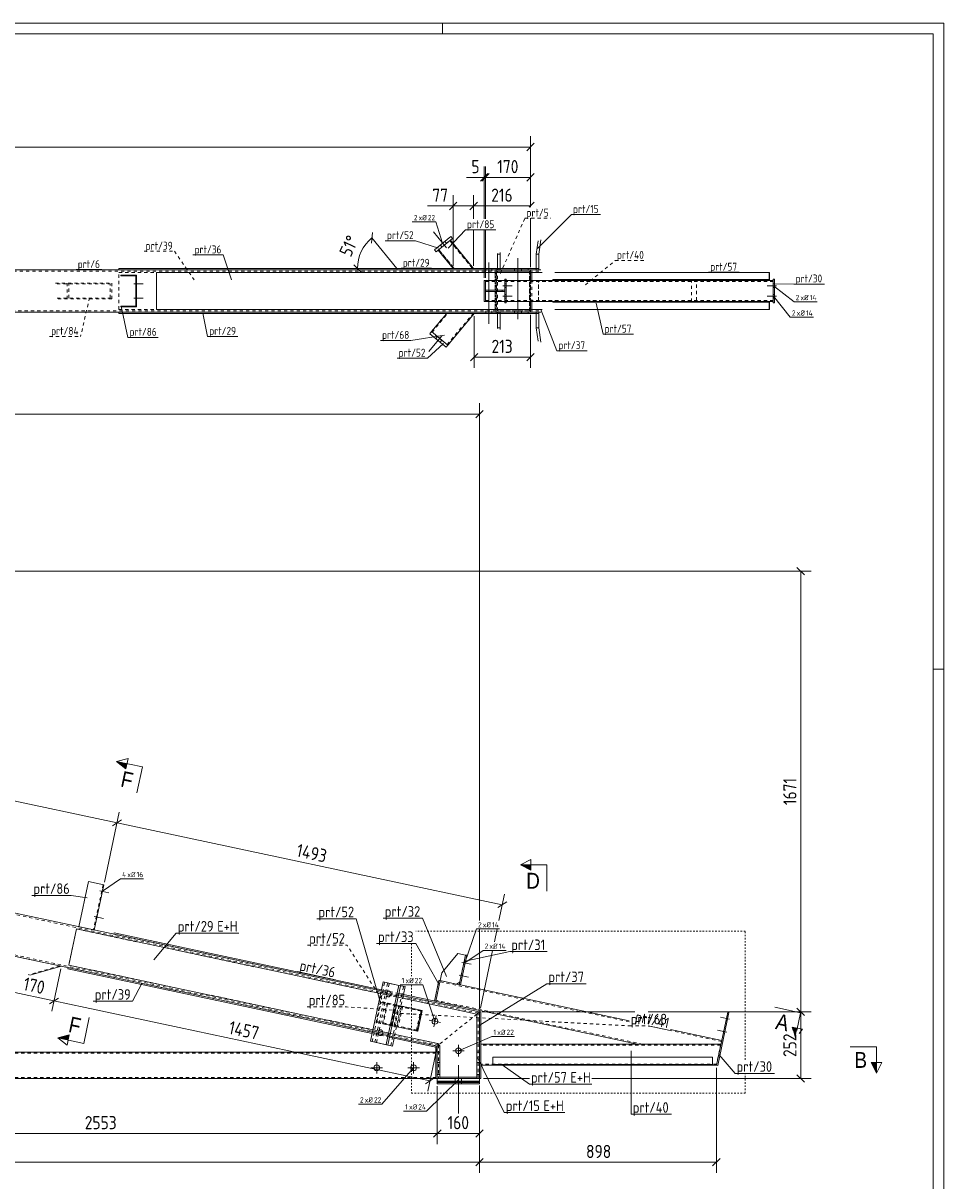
# Model space of a CAD drawing. Header units: millimetres. Extents: x 1 to 1188, y 1 to 840.
# Tile 7 of 7: x 839 to 1188, y 401 to 840. Entities that reach past the tile are written whole.
import ezdxf

# ---------------------------------------------------------------- set-up
doc = ezdxf.new("R2010")
doc.units = ezdxf.units.MM
doc.header["$LTSCALE"] = 0.6
for name, pattern in [('XKITLINE00', [0]), ('XKITLINE01', [4, 1, -1, 1, -1]), ('XKITLINE02', [4, 2, -2])]:
    doc.linetypes.add(name, pattern=pattern)
for name, color, linetype, lineweight in [('Bolt', 7, 'Continuous', 0), ('BoltMark', 3, 'Continuous', 0), ('DrawingSheet', 5, 'Continuous', 0), ('GraphicObject', 6, 'Continuous', 0), ('Part', 2, 'Continuous', 0), ('PartMark', 3, 'Continuous', 0), ('Section', 6, 'Continuous', 0), ('Z-DIMENSIONS', 1, 'Continuous', 0)]:
    doc.layers.add(name, color=color, linetype=linetype, lineweight=lineweight)
doc.styles.add('ARIAL', font='ARIAL.TTF')
doc.styles.add('ISOCPEUR', font='ISOCPEUR.TTF')

msp = doc.modelspace()

# ---------------------------------------------------------------- hatches: boundary and pattern name
at = {"layer": 'Section'}
for points in [[(877.92, 557.28), (874.42, 560.07), (878.33, 559.24)], [(1031.47, 518.83), (1027.47, 520.83), (1031.47, 520.83)], [(1132.46, 458.9), (1131.63, 454.99), (1130.51, 459.32)], [(856.05, 454.42), (852.14, 455.25), (856.47, 456.38)], [(1162.48, 445.87), (1162.48, 441.87), (1160.48, 445.87)]]:
    msp.add_hatch(color=6, dxfattribs=at).paths.add_polyline_path(points, flags=17)

# ---------------------------------------------------------------- linework, layer by layer
at = {"layer": 'Bolt', "color": 4, "linetype": 'XKITLINE00', "lineweight": 0}
for p, q in [((999.4, 754.85), (994.5, 760.85)), ((999.4, 754.85), (994.5, 760.85)), ((997.76, 755.12), (997.12, 755.9)), ((997.76, 755.12), (997.12, 755.9)), ((999.46, 756.51), (998.83, 757.29)), ((999.46, 756.51), (998.83, 757.29)), ((1026.55, 727.7), (1026.55, 750.95)), ((1014.41, 746.95), (1014.41, 746.45)), ((1014.41, 746.45), (1014.41, 745.95)), ((1015.51, 749.2), (1015.51, 725.95)), ((1016.61, 746.95), (1016.61, 746.45)), ((1016.61, 746.45), (1016.61, 745.95)), ((1025.25, 746.45), (1025.25, 746.95)), ((1025.25, 745.95), (1025.25, 746.45)), ((1027.86, 746.45), (1027.86, 746.95)), ((1027.86, 745.95), (1027.86, 746.45)), ((881.69, 742), (881.99, 742)), ((881.69, 742), (881.99, 742)), ((880.94, 741.2), (884.49, 741.2)), ((880.94, 741.2), (884.49, 741.2)), ((881.69, 740.4), (881.99, 740.4)), ((881.69, 740.4), (881.99, 740.4)), ((1020.86, 740.45), (1024.41, 740.45)), ((1020.86, 740.45), (1024.41, 740.45)), ((1021.61, 741.15), (1022.11, 741.15)), ((1021.61, 741.15), (1022.11, 741.15)), ((1021.61, 739.75), (1022.11, 739.75)), ((1021.61, 739.75), (1022.11, 739.75)), ((1124.58, 740.45), (1121.03, 740.45)), ((1124.58, 740.45), (1121.03, 740.45)), ((1123.83, 741.15), (1123.33, 741.15)), ((1123.83, 741.15), (1123.33, 741.15)), ((1123.83, 739.75), (1123.33, 739.75)), ((1123.83, 739.75), (1123.33, 739.75)), ((880.94, 735.7), (884.49, 735.7)), ((880.94, 735.7), (884.49, 735.7)), ((881.69, 736.5), (881.99, 736.5)), ((881.69, 736.5), (881.99, 736.5)), ((881.69, 734.9), (881.99, 734.9)), ((881.69, 734.9), (881.99, 734.9)), ((1020.86, 736.45), (1024.41, 736.45)), ((1020.86, 736.45), (1024.41, 736.45)), ((1021.61, 737.15), (1022.11, 737.15)), ((1021.61, 737.15), (1022.11, 737.15)), ((1021.61, 735.75), (1022.11, 735.75)), ((1021.61, 735.75), (1022.11, 735.75)), ((1124.58, 736.45), (1121.03, 736.45)), ((1124.58, 736.45), (1121.03, 736.45)), ((1123.83, 737.15), (1123.33, 737.15)), ((1123.83, 737.15), (1123.33, 737.15)), ((1123.83, 735.75), (1123.33, 735.75)), ((1123.83, 735.75), (1123.33, 735.75)), ((1014.41, 730.95), (1014.41, 730.45)), ((1014.41, 730.45), (1014.41, 729.95)), ((1016.61, 730.95), (1016.61, 730.45)), ((1016.61, 730.45), (1016.61, 729.95)), ((1025.25, 730.45), (1025.25, 730.95)), ((1025.25, 729.95), (1025.25, 730.45)), ((1027.86, 730.45), (1027.86, 730.95)), ((1027.86, 729.95), (1027.86, 730.45)), ((997.67, 721.43), (992.71, 715.47)), ((997.67, 721.43), (992.71, 715.47)), ((996.02, 721.18), (995.38, 720.41)), ((996.02, 721.18), (995.38, 720.41)), ((997.71, 719.77), (997.07, 719)), ((997.71, 719.77), (997.07, 719)), ((868.03, 511.01), (871.5, 510.28)), ((868.03, 511.01), (871.5, 510.28)), ((868.6, 510.08), (868.89, 510.01)), ((868.6, 510.08), (868.89, 510.01)), ((868.93, 511.64), (869.22, 511.58)), ((868.93, 511.64), (869.22, 511.58)), ((865.95, 501.23), (869.42, 500.5)), ((865.95, 501.23), (869.42, 500.5)), ((866.85, 501.86), (867.14, 501.8)), ((866.85, 501.86), (867.14, 501.8)), ((866.52, 500.29), (866.81, 500.23)), ((866.52, 500.29), (866.81, 500.23)), ((1005.31, 483.88), (1008.78, 483.15)), ((1005.31, 483.88), (1008.78, 483.15)), ((1005.9, 483.04), (1006.39, 482.94)), ((1005.9, 483.04), (1006.39, 482.94)), ((1006.19, 484.41), (1006.68, 484.31)), ((1006.19, 484.41), (1006.68, 484.31)), ((1004.27, 478.99), (1007.74, 478.25)), ((1004.27, 478.99), (1007.74, 478.25)), ((1005.15, 479.52), (1005.64, 479.42)), ((1005.15, 479.52), (1005.64, 479.42)), ((1004.86, 478.15), (1005.35, 478.05)), ((1004.86, 478.15), (1005.35, 478.05)), ((978.99, 471.59), (974.14, 472.62)), ((976.75, 472.07), (976.72, 471.72)), ((976.72, 471.72), (976.79, 471.37)), ((976.88, 472.42), (976.75, 472.07)), ((976.79, 471.37), (976.99, 471.03)), ((977.14, 472.76), (976.88, 472.42)), ((976.99, 471.03), (977.33, 470.82)), ((977.48, 472.95), (977.14, 472.76)), ((977.33, 470.82), (977.35, 470.82)), ((977.35, 470.82), (977.69, 470.83)), ((977.81, 472.97), (977.48, 472.95)), ((977.69, 470.83), (978.02, 471.02)), ((977.83, 472.96), (977.81, 472.97)), ((978.17, 472.76), (977.83, 472.96)), ((978.02, 471.02), (978.28, 471.36)), ((978.37, 472.42), (978.17, 472.76)), ((978.28, 471.36), (978.41, 471.72)), ((978.44, 472.06), (978.37, 472.42)), ((978.41, 471.72), (978.44, 472.06)), ((997.24, 461.07), (992.93, 461.98)), ((994.63, 459.37), (995.54, 463.68)), ((1106.77, 462.32), (1103.29, 463.06)), ((1106.77, 462.32), (1103.29, 463.06)), ((1105.89, 461.79), (1105.4, 461.89)), ((1105.89, 461.79), (1105.4, 461.89)), ((1106.18, 463.16), (1105.69, 463.26)), ((1106.18, 463.16), (1105.69, 463.26)), ((975.87, 456.92), (971.03, 457.95)), ((973.64, 457.4), (973.61, 457.05)), ((973.61, 457.05), (973.67, 456.7)), ((973.76, 457.75), (973.64, 457.4)), ((973.67, 456.7), (973.87, 456.35)), ((974.02, 458.09), (973.76, 457.75)), ((974.36, 458.28), (974.02, 458.09)), ((974.69, 458.3), (974.36, 458.28)), ((974.71, 458.29), (974.69, 458.3)), ((975.05, 458.09), (974.71, 458.29)), ((974.9, 456.35), (975.17, 456.69)), ((975.26, 457.74), (975.05, 458.09)), ((975.17, 456.69), (975.29, 457.04)), ((975.32, 457.39), (975.26, 457.74)), ((975.29, 457.04), (975.32, 457.39)), ((1105.73, 457.43), (1102.25, 458.17)), ((1105.73, 457.43), (1102.25, 458.17)), ((1104.85, 456.9), (1104.36, 457)), ((1104.85, 456.9), (1104.36, 457)), ((1105.14, 458.27), (1104.65, 458.37)), ((1105.14, 458.27), (1104.65, 458.37)), ((973.87, 456.35), (974.21, 456.15)), ((974.21, 456.15), (974.23, 456.14)), ((974.23, 456.14), (974.57, 456.16)), ((974.57, 456.16), (974.9, 456.35)), ((1004, 452.55), (1004, 448.15)), ((1001.8, 450.35), (1006.2, 450.35)), ((970.8, 443.87), (975.2, 443.87)), ((973, 441.67), (973, 446.07)), ((984.8, 443.87), (989.2, 443.87)), ((987, 441.67), (987, 446.07)), ((1004, 426.6), (1004, 444.87)), ((1004, 426.6), (1004, 444.87)), ((1002.8, 438.87), (1002.8, 439.87)), ((1002.8, 438.87), (1002.8, 439.87)), ((1005.2, 438.88), (1005.2, 439.88)), ((1005.2, 438.87), (1005.2, 439.87))]:
    msp.add_line(p, q, dxfattribs=at)
at = {"layer": 'Bolt', "color": 4, "linetype": 'XKITLINE02', "lineweight": 0}
for p, q in [((980.68, 471.23), (975.89, 472.25)), ((977.56, 456.55), (972.77, 457.57))]:
    msp.add_line(p, q, dxfattribs=at)
at = {"layer": 'Bolt', "color": 4, "linetype": 'XKITLINE00', "lineweight": 0}
for centre in [(995.09, 461.52), (1004, 450.35), (973, 443.87), (987, 443.87)]:
    msp.add_circle(centre, 1.1, dxfattribs=at)
at = {"layer": 'BoltMark', "color": 4, "linetype": 'XKITLINE00', "lineweight": 0}
for p, q in [((986.46, 764.65), (995.39, 764.65)), ((997.98, 756.59), (995.39, 764.65)), ((1123.43, 740.45), (1131.22, 734.35)), ((1123.43, 736.45), (1129.79, 728.49)), ((1131.22, 734.35), (1139.98, 734.35)), ((1129.79, 728.49), (1138.55, 728.49)), ((869.01, 510.81), (875.89, 515.57)), ((875.89, 515.57), (884.65, 515.57)), ((1006.44, 483.64), (1010.8, 496.53)), ((1010.8, 496.53), (1019.56, 496.53)), ((1006.44, 483.64), (1013.32, 488.41)), ((1013.32, 488.41), (1022.08, 488.41)), ((981.84, 475.38), (990.43, 475.38)), ((995.09, 461.52), (990.43, 475.38)), ((1004, 450.35), (1016.64, 455.75)), ((1016.64, 455.75), (1025.23, 455.75)), ((987, 443.87), (974.97, 430.11)), ((1004, 439.37), (991.93, 427.47)), ((1004, 439.37), (991.93, 427.47)), ((966.04, 430.11), (974.97, 430.11)), ((983.17, 427.47), (991.93, 427.47)), ((983.17, 427.47), (991.93, 427.47)), ((991.93, 427.47), (991.93, 427.47))]:
    msp.add_line(p, q, dxfattribs=at)
at = {"layer": 'DrawingSheet', "color": 2, "linetype": 'XKITLINE00', "lineweight": 0}
for p, q in [((1188, 840), (1, 840)), ((998, 836), (998, 840)), ((1188, 1), (1188, 840)), ((1188, 595), (1184, 595))]:
    msp.add_line(p, q, dxfattribs=at)
at = {"layer": 'DrawingSheet', "color": 3, "linetype": 'XKITLINE00', "lineweight": 0}
for p, q in [((1184, 836), (5, 836)), ((1184, 5), (1184, 836))]:
    msp.add_line(p, q, dxfattribs=at)
at = {"layer": 'GraphicObject', "color": 4, "linetype": 'XKITLINE01', "lineweight": 0}
for p, q in [((1112.74, 495.69), (987.85, 495.69)), ((1112.74, 446.97), (1112.74, 495.69)), ((986.14, 490.99), (986.14, 478.58)), ((986.14, 475.38), (986.14, 434.23)), ((1112.74, 434.23), (1112.74, 441.77)), ((986.14, 434.23), (1112.74, 434.23))]:
    msp.add_line(p, q, dxfattribs=at)
at = {"layer": 'Part', "color": 2, "linetype": 'XKITLINE00', "lineweight": 0}
for p, q in [((1001.07, 759.12), (994.88, 754.06)), ((1001.71, 758.35), (995.51, 753.29)), ((1000.93, 757.72), (1009.73, 746.95)), ((1001.71, 758.35), (1001.07, 759.12)), ((1033.47, 752.45), (1034.17, 757.5)), ((1035.19, 757.82), (1034.45, 752.45)), ((995.51, 753.29), (994.88, 754.06)), ((996.29, 753.92), (1001.98, 746.95)), ((1018.83, 752.72), (1018.8, 752.45)), ((1018.8, 752.45), (1018.8, 746.95)), ((1018.8, 752.45), (1019.77, 752.45)), ((1019.85, 753.04), (1019.77, 752.45)), ((1019.77, 752.45), (1019.77, 746.95)), ((1033.47, 746.45), (1033.47, 752.45)), ((1033.47, 752.45), (1034.45, 752.45)), ((1034.45, 752.45), (1034.45, 746.45)), ((227.49, 746.45), (1031.28, 746.45)), ((875.28, 746.95), (1033.47, 746.95)), ((875.28, 746.45), (875.28, 746.95)), ((1030.47, 746.45), (1030.47, 746.95)), ((1031.28, 746.45), (1031.28, 745.45)), ((1031.28, 746.45), (1031.28, 745.45)), ((1031.28, 746.45), (1035.19, 746.45)), ((1034.45, 746.45), (1035.19, 746.45)), ((875.99, 744.15), (875.99, 744.45)), ((875.99, 744.45), (881.99, 744.45)), ((881.69, 744.15), (875.99, 744.15)), ((881.69, 732.75), (881.69, 744.15)), ((881.99, 744.45), (881.99, 732.45)), ((889.58, 745.45), (889.58, 745.45)), ((889.58, 731.45), (889.58, 745.45)), ((889.58, 745.45), (1031.28, 745.45)), ((1013.77, 734.45), (1013.77, 742.45)), ((1014.27, 742.45), (1013.77, 742.45)), ((1014.27, 742.45), (1014.27, 738.7)), ((1014.27, 742.45), (1021.61, 742.45)), ((1014.27, 742.45), (1014.27, 738.7)), ((1021.61, 733.95), (1021.61, 742.95)), ((1022.11, 742.95), (1021.61, 742.95)), ((1022.11, 733.95), (1022.11, 742.95)), ((1022.11, 742.45), (1123.33, 742.45)), ((1031.28, 745.45), (1035.7, 745.45)), ((1031.28, 745.45), (1031.28, 742.45)), ((1031.77, 745.45), (1031.77, 742.45)), ((1039.75, 742.45), (1039.75, 742.75)), ((1039.75, 742.75), (1121.8, 742.75)), ((1040.58, 745.45), (1121.86, 745.45)), ((1121.24, 742.75), (1121.24, 742.45)), ((1121.8, 742.75), (1121.8, 745.45)), ((1121.86, 742.45), (1121.86, 745.45)), ((1123.33, 733.95), (1123.33, 742.95)), ((1123.83, 742.95), (1123.33, 742.95)), ((1123.83, 733.95), (1123.83, 742.95)), ((1014.27, 738.7), (1014.27, 738.7)), ((1014.27, 738.7), (1021.61, 738.7)), ((1014.27, 738.7), (1014.27, 738.2)), ((1014.27, 734.45), (1014.27, 738.2)), ((1014.27, 738.2), (1014.27, 738.2)), ((1014.27, 738.2), (1021.61, 738.2)), ((1014.27, 734.45), (1014.27, 738.2)), ((1018.61, 738.2), (1018.61, 738.7)), ((1021.61, 738.7), (1021.61, 738.2)), ((1013.77, 734.45), (1014.27, 734.45)), ((1014.27, 734.45), (1014.27, 734.45)), ((1014.27, 734.45), (1021.61, 734.45)), ((1021.61, 733.95), (1022.11, 733.95)), ((1022.11, 734.45), (1123.33, 734.45)), ((1031.28, 731.45), (1031.28, 734.45)), ((1031.77, 731.45), (1031.77, 734.45)), ((1039.75, 734.15), (1039.75, 734.45)), ((1121.8, 734.15), (1039.75, 734.15)), ((1121.24, 734.15), (1121.24, 734.45)), ((1121.8, 731.45), (1121.8, 734.15)), ((1121.86, 731.45), (1121.86, 734.45)), ((1123.33, 733.95), (1123.83, 733.95)), ((227.49, 730.45), (1031.28, 730.45)), ((875.28, 730.45), (875.28, 729.95)), ((875.28, 729.95), (1033.47, 729.95)), ((875.99, 732.45), (875.99, 732.75)), ((875.99, 732.75), (881.69, 732.75)), ((881.99, 732.45), (875.99, 732.45)), ((889.58, 731.45), (889.58, 731.45)), ((889.58, 731.45), (1031.28, 731.45)), ((993.79, 723.03), (999.54, 729.95)), ((999.94, 717.92), (1009.94, 729.95)), ((1018.79, 724.45), (1018.79, 729.95)), ((1019.77, 724.45), (1019.77, 729.95)), ((1030.47, 729.95), (1030.47, 730.45)), ((1035.7, 731.45), (1031.28, 731.45)), ((1031.28, 730.45), (1031.28, 731.45)), ((1031.28, 730.45), (1031.28, 731.45)), ((1031.28, 730.45), (1035.19, 730.45)), ((1033.46, 724.45), (1033.46, 730.45)), ((1034.44, 724.45), (1034.44, 730.45)), ((1034.44, 730.45), (1035.19, 730.45)), ((1040.58, 731.45), (1121.8, 731.45)), ((1121.8, 731.45), (1121.86, 731.45)), ((1018.79, 724.45), (1019.77, 724.45)), ((1018.83, 724.18), (1018.79, 724.45)), ((1019.85, 723.87), (1019.77, 724.45)), ((1033.46, 724.45), (1034.44, 724.45)), ((1034.16, 719.4), (1033.46, 724.45)), ((1035.19, 719.08), (1034.44, 724.45)), ((993.79, 723.03), (993.15, 722.26)), ((993.15, 722.26), (999.3, 717.15)), ((993.15, 722.26), (993.15, 722.26)), ((999.94, 717.92), (993.79, 723.03)), ((993.79, 723.03), (993.79, 723.03)), ((999.3, 717.15), (999.94, 717.92)), ((999.3, 717.15), (999.3, 717.15)), ((999.94, 717.92), (999.94, 717.92)), ((971.35, 457.36), (222.42, 616.55)), ((974.67, 473.02), (368.06, 601.95)), ((863.71, 514.49), (860.07, 497.37)), ((869.58, 513.24), (863.71, 514.49)), ((865.94, 496.13), (869.58, 513.24)), ((859.17, 496.54), (856.26, 482.85)), ((974.47, 472.04), (859.17, 496.54)), ((873.37, 494.55), (873.48, 495.04)), ((974.68, 473.02), (873.37, 494.55)), ((873.48, 495.04), (974.78, 473.51)), ((997.73, 479.87), (1003.73, 487.29)), ((1003.73, 487.29), (1006.67, 486.66)), ((1006.67, 486.66), (1004.28, 475.41)), ((1007.16, 486.56), (1004.77, 475.31)), ((1007.16, 486.56), (1006.67, 486.66)), ((853.46, 482.42), (841.48, 478.96)), ((856.06, 481.87), (855.95, 481.38)), ((855.95, 481.38), (971.24, 456.88)), ((971.56, 458.34), (856.26, 482.85)), ((997.1, 476.94), (997.73, 479.87)), ((970.62, 453.95), (975.4, 476.44)), ((982.05, 475.03), (975.4, 476.44)), ((976.64, 452.67), (981.42, 475.17)), ((977.27, 452.53), (982.05, 475.03)), ((983.77, 474.66), (982.05, 475.03)), ((983.77, 474.66), (983.15, 471.73)), ((996.61, 477.04), (994.95, 469.22)), ((997.1, 476.94), (995.44, 469.11)), ((997.1, 476.94), (995.44, 469.11)), ((997.1, 476.94), (996.61, 477.04)), ((1004.28, 475.41), (997.1, 476.94)), ((1004.49, 476.39), (1003.3, 475.62)), ((1004.77, 475.31), (1004.28, 475.41)), ((1068.71, 461.72), (1004.77, 475.31)), ((1010.97, 464.28), (981.11, 470.63)), ((1011.97, 465.09), (981.32, 471.6)), ((1011.97, 465.09), (981.32, 471.6)), ((1012.08, 465.58), (981.42, 472.09)), ((983.04, 471.24), (983.04, 471.24)), ((978.83, 459.87), (980.49, 467.7)), ((980.49, 467.7), (990.27, 465.62)), ((990.27, 465.62), (988.61, 457.79)), ((1012.08, 465.58), (1011.97, 465.09)), ((1071.85, 452.87), (1012.08, 465.58)), ((1011.97, 465.09), (1010.97, 464.28)), ((1011.97, 465.09), (1010.97, 464.28)), ((1010.97, 449.87), (1010.97, 464.28)), ((1011.97, 439.87), (1011.97, 465.09)), ((1011.97, 465.09), (1012.47, 465.09)), ((1012.47, 465.09), (1012.47, 439.87)), ((1101.78, 444.87), (1106.06, 465.02)), ((1106.55, 464.92), (1102.27, 444.77)), ((1106.06, 465.02), (1106.55, 464.92)), ((996.18, 453.11), (978.2, 456.93)), ((988.61, 457.79), (978.83, 459.87)), ((1103.78, 454.26), (1084.36, 458.39)), ((977.27, 452.53), (970.62, 453.95)), ((972.31, 453.58), (972.31, 453.59)), ((972.31, 453.58), (972.93, 453.45)), ((972.93, 453.45), (972.93, 453.46)), ((972.93, 453.45), (978.99, 452.16)), ((995.47, 451.73), (977.89, 455.46)), ((995.97, 452.13), (977.99, 455.95)), ((979.61, 455.1), (978.99, 452.16)), ((995.58, 452.21), (995.47, 451.73)), ((996.58, 452.62), (995.97, 452.13)), ((996.58, 452.62), (995.97, 452.13)), ((996.97, 452.13), (996.18, 453.11)), ((1103.48, 452.87), (1012.47, 452.87)), ((1103.48, 452.87), (1071.85, 452.87)), ((995.47, 449.87), (548.72, 449.87)), ((995.47, 451.73), (995.47, 439.87)), ((995.97, 451.73), (995.47, 451.73)), ((995.97, 452.13), (995.97, 449.87)), ((995.97, 439.87), (995.97, 449.87)), ((995.97, 449.87), (996.97, 449.87)), ((996.97, 452.13), (996.97, 440.37)), ((996.97, 449.87), (996.97, 439.87)), ((1010.97, 439.87), (1010.97, 449.87)), ((1010.97, 449.87), (1011.97, 449.87)), ((1011.97, 449.87), (1011.97, 439.87)), ((1016.97, 447.87), (1016.97, 444.87)), ((1016.97, 447.87), (1100.28, 447.87)), ((1100.28, 447.87), (1100.28, 444.87)), ((995.97, 445.87), (996.97, 445.87)), ((1010.97, 445.87), (1011.97, 445.87)), ((1016.97, 444.87), (1012.47, 444.87)), ((1100.28, 445.17), (1016.97, 445.17)), ((1100.28, 444.87), (1016.97, 444.87)), ((1101.78, 444.87), (1100.28, 444.87)), ((1102.27, 444.77), (1101.78, 444.87)), ((995.47, 439.87), (75.5, 439.87)), ((995.97, 439.87), (995.47, 439.87)), ((995.97, 439.88), (1011.97, 439.88)), ((995.97, 438.88), (995.97, 439.88)), ((996.97, 439.87), (995.97, 439.87)), ((1010.97, 440.37), (996.97, 440.37)), ((1011.97, 439.87), (1010.97, 439.87)), ((1011.97, 439.88), (1011.97, 438.88)), ((1011.97, 439.87), (1011.97, 439.87)), ((1011.97, 439.87), (1011.97, 439.87)), ((1011.97, 439.87), (1011.97, 439.87)), ((1012.47, 439.87), (1011.97, 439.87)), ((995.97, 438.88), (1011.97, 438.88)), ((995.97, 438.67), (995.97, 438.87)), ((995.97, 438.87), (1011.94, 438.87)), ((995.97, 437.87), (995.97, 438.87)), ((995.97, 438.87), (1011.94, 438.87)), ((1011.97, 438.87), (995.97, 438.87)), ((995.97, 438.67), (1011.94, 438.67)), ((995.97, 438.37), (995.97, 438.67)), ((995.97, 438.67), (1011.94, 438.67)), ((995.97, 438.37), (1011.94, 438.37)), ((995.97, 437.87), (995.97, 438.37)), ((1011.94, 438.37), (995.97, 438.37)), ((995.97, 437.87), (1011.94, 437.87)), ((1011.94, 437.87), (995.97, 437.87)), ((1011.94, 438.67), (1011.94, 438.87)), ((1011.94, 437.87), (1011.94, 438.87)), ((1011.94, 438.37), (1011.94, 438.67)), ((1011.94, 437.87), (1011.94, 438.37))]:
    msp.add_line(p, q, dxfattribs=at)
at = {"layer": 'Part', "color": 7, "linetype": 'XKITLINE02', "lineweight": 0}
for p, q in [((996.29, 753.92), (1000.93, 757.72)), ((1009.34, 746.95), (1000.7, 757.53)), ((1000.7, 757.53), (1009.34, 746.95)), ((1009.73, 746.95), (1000.93, 757.72)), ((996.29, 753.92), (1001.98, 746.95)), ((1002.37, 746.95), (996.52, 754.11)), ((996.52, 754.11), (1002.37, 746.95)), ((875.28, 746.45), (1034.17, 746.45)), ((1001.98, 746.95), (1009.73, 746.95)), ((1001.98, 746.95), (1001.98, 746.95)), ((1009.73, 746.95), (1001.98, 746.95)), ((1002.37, 746.95), (1002.37, 746.95)), ((1009.34, 746.95), (1009.34, 746.95)), ((1009.73, 746.95), (1009.73, 746.95)), ((1018.33, 746.45), (1018.33, 746.95)), ((1018.33, 730.45), (1018.33, 746.45)), ((1031.28, 746.45), (1018.33, 746.45)), ((1018.33, 746.45), (1018.33, 730.45)), ((1018.33, 746.45), (1018.83, 746.45)), ((1018.8, 746.95), (1018.8, 746.45)), ((1018.8, 746.45), (1019.77, 746.45)), ((1019.3, 746.45), (1019.3, 746.95)), ((1019.77, 746.95), (1019.77, 746.45)), ((1019.77, 746.45), (1019.85, 746.45)), ((1033.47, 746.95), (1034.17, 746.95)), ((1034.45, 746.45), (1033.47, 746.45)), ((1033.47, 746.45), (1033.47, 746.45)), ((1030.88, 745.95), (227.49, 745.95)), ((875.28, 731.45), (875.28, 745.45)), ((875.28, 745.45), (1017.92, 745.45)), ((889.58, 745.45), (889.58, 731.45)), ((889.58, 745.45), (889.58, 745.45)), ((1013.77, 742.45), (1013.77, 734.45)), ((1014.27, 734.45), (1014.27, 742.45)), ((1014.27, 742.45), (1014.27, 734.45)), ((1014.27, 742.05), (1123.33, 742.05)), ((1018.83, 745.45), (1017.92, 745.45)), ((1017.92, 745.45), (1017.92, 731.45)), ((1017.92, 731.45), (1017.92, 745.45)), ((1017.98, 743.45), (1018.31, 743.45)), ((1018.32, 743.45), (1018.31, 743.45)), ((1018.31, 743.45), (1018.31, 733.45)), ((1018.41, 745.45), (1018.41, 731.45)), ((1018.73, 730.95), (1018.73, 745.95)), ((1018.73, 745.95), (1019.34, 745.95)), ((1018.73, 730.95), (1018.73, 745.95)), ((1018.73, 745.95), (1030.88, 745.95)), ((1021.61, 742.95), (1021.61, 733.95)), ((1021.61, 742.45), (1022.11, 742.45)), ((1022.11, 733.95), (1022.11, 742.95)), ((1030.88, 730.95), (1030.88, 745.95)), ((1030.88, 745.95), (1034.68, 745.95)), ((1030.88, 745.95), (1030.88, 730.95)), ((1031.28, 745.45), (1031.28, 731.45)), ((1031.28, 731.45), (1031.28, 745.45)), ((1031.28, 745.45), (1031.28, 731.45)), ((1031.28, 745.45), (1031.28, 731.45)), ((1031.28, 742.45), (1031.28, 734.45)), ((1031.77, 742.45), (1031.77, 734.45)), ((1034.31, 734.45), (1034.31, 742.45)), ((1034.31, 742.45), (1123.33, 742.45)), ((1034.39, 734.85), (1034.39, 742.05)), ((1123.33, 742.05), (1034.39, 742.05)), ((1121.86, 742.45), (1039.75, 742.45)), ((1092.4, 734.45), (1092.4, 742.45)), ((1094.28, 734.85), (1094.28, 742.05)), ((1123.33, 742.95), (1123.33, 733.95)), ((1123.33, 742.05), (1123.33, 742.45)), ((1123.33, 734.45), (1123.33, 742.45)), ((1123.33, 734.45), (1123.33, 742.45)), ((1123.33, 734.45), (1123.33, 742.45)), ((1123.33, 742.05), (1123.33, 742.05)), ((1123.33, 742.05), (1123.33, 742.05)), ((1123.83, 733.95), (1123.83, 742.95)), ((851.18, 741.45), (872.63, 741.45)), ((851.82, 741.15), (871.99, 741.15)), ((855.65, 735.45), (855.65, 741.45)), ((856.29, 735.75), (856.29, 741.15)), ((871.99, 735.75), (871.99, 741.15)), ((872.63, 735.45), (872.63, 741.45)), ((1014.27, 738.7), (1014.27, 738.2)), ((1014.27, 738.2), (1014.27, 738.7)), ((1014.27, 738.7), (1014.27, 738.2)), ((1020.61, 738.2), (1020.61, 738.7)), ((1021.61, 738.2), (1021.61, 738.7)), ((872.63, 735.45), (851.18, 735.45)), ((851.82, 735.75), (871.99, 735.75)), ((1014.27, 734.85), (1123.33, 734.85)), ((1014.27, 734.45), (1014.27, 734.45)), ((1017.98, 733.45), (1018.32, 733.45)), ((1021.61, 734.45), (1022.11, 734.45)), ((1034.31, 734.45), (1123.33, 734.45)), ((1123.33, 734.85), (1034.39, 734.85)), ((1039.75, 734.45), (1121.86, 734.45)), ((1123.33, 734.45), (1123.33, 734.85)), ((1123.33, 734.45), (1123.33, 734.45)), ((227.49, 730.95), (1030.88, 730.95)), ((875.28, 731.45), (1017.92, 731.45)), ((875.28, 730.45), (1034.17, 730.45)), ((889.58, 731.45), (889.58, 731.45)), ((993.79, 723.03), (999.54, 729.95)), ((994.02, 722.84), (999.93, 729.95)), ((994.02, 722.84), (999.93, 729.95)), ((1009.94, 729.95), (999.54, 729.95)), ((999.54, 729.95), (1009.94, 729.95)), ((999.54, 729.95), (999.54, 729.95)), ((999.71, 718.11), (1009.55, 729.95)), ((999.71, 718.11), (1009.55, 729.95)), ((999.93, 729.95), (999.93, 729.95)), ((999.94, 717.92), (1009.94, 729.95)), ((1009.55, 729.95), (1009.55, 729.95)), ((1009.94, 729.95), (1009.94, 729.95)), ((1017.92, 731.45), (1018.83, 731.45)), ((1018.33, 729.95), (1018.33, 730.45)), ((1018.33, 730.45), (1031.28, 730.45)), ((1018.33, 730.45), (1018.83, 730.45)), ((1018.73, 730.95), (1019.34, 730.95)), ((1030.88, 730.95), (1018.73, 730.95)), ((1018.79, 730.45), (1019.85, 730.45)), ((1018.79, 729.95), (1018.79, 730.45)), ((1019.3, 729.95), (1019.3, 730.45)), ((1019.77, 729.95), (1019.77, 730.45)), ((1030.88, 730.95), (1034.68, 730.95)), ((1033.46, 730.45), (1034.44, 730.45)), ((1033.46, 730.45), (1033.46, 730.45)), ((1033.47, 729.95), (1034.17, 729.95)), ((993.79, 723.03), (999.94, 717.92)), ((999.94, 717.92), (993.79, 723.03)), ((993.79, 723.03), (993.79, 723.03)), ((994.02, 722.84), (994.02, 722.84)), ((999.71, 718.11), (999.71, 718.11)), ((999.94, 717.92), (999.94, 717.92)), ((1011.47, 464.68), (225.64, 631.71)), ((996.47, 452.54), (222.53, 617.04)), ((869.28, 513.3), (865.64, 496.19)), ((859.17, 496.54), (856.26, 482.85)), ((1010.97, 464.28), (859.17, 496.54)), ((860.07, 497.37), (865.94, 496.12)), ((860.07, 497.37), (860.07, 497.37)), ((860.07, 497.37), (860.07, 497.37)), ((860.07, 497.37), (860.07, 497.37)), ((860.07, 497.37), (860.07, 497.37)), ((865.94, 496.12), (865.94, 496.13)), ((865.94, 496.13), (865.94, 496.12)), ((836.85, 485.95), (853.46, 482.42)), ((1006.67, 486.66), (1004.49, 476.39)), ((852.84, 482.55), (840.85, 479.09)), ((856.06, 481.87), (995.58, 452.21)), ((856.26, 482.85), (996.18, 453.11)), ((971.25, 453.81), (976.03, 476.31)), ((972.31, 453.59), (977.09, 476.08)), ((972.93, 453.46), (977.71, 475.95)), ((982.05, 475.03), (977.09, 476.08)), ((978.37, 452.29), (983.15, 474.79)), ((1068.71, 461.31), (997.02, 476.55)), ((1003.3, 475.62), (997.1, 476.94)), ((1004.77, 475.31), (1004.28, 475.41)), ((981.11, 470.63), (974.47, 472.04)), ((981.32, 471.6), (974.67, 473.02)), ((981.32, 471.6), (974.68, 473.02)), ((981.42, 472.09), (974.78, 473.51)), ((983.04, 471.24), (979.61, 455.1)), ((983.15, 471.73), (983.04, 471.24)), ((974.47, 468.98), (972.81, 461.15)), ((973.09, 461.4), (974.63, 468.63)), ((990.27, 465.62), (974.47, 468.98)), ((974.63, 468.63), (989.82, 465.41)), ((975.25, 460.63), (976.91, 468.45)), ((977.07, 468.11), (975.54, 460.87)), ((976.91, 468.45), (981.45, 467.48)), ((990.06, 465.66), (976.91, 468.45)), ((989.62, 465.44), (977.07, 468.11)), ((978.43, 459.95), (980.1, 467.78)), ((978.66, 460.21), (980.2, 467.45)), ((978.88, 460.17), (980.41, 467.41)), ((979.63, 460), (981.16, 467.24)), ((981.45, 467.48), (979.79, 459.66)), ((980.82, 459.44), (982.48, 467.27)), ((982.8, 466.89), (981.26, 459.65)), ((988.08, 458.2), (989.62, 465.44)), ((989.82, 465.41), (988.29, 458.17)), ((988.4, 457.83), (990.06, 465.66)), ((995.44, 469.11), (994.95, 469.22)), ((1012.08, 465.58), (995.44, 469.11)), ((1073.78, 452.87), (995.52, 469.5)), ((978.83, 459.87), (972.81, 461.15)), ((988.29, 458.17), (973.09, 461.4)), ((1010.97, 464.28), (996.58, 452.62)), ((1010.97, 464.28), (996.58, 452.62)), ((1010.97, 440.37), (1010.97, 464.28)), ((1011.47, 439.87), (1011.47, 464.68)), ((1011.97, 439.87), (1011.97, 465.09)), ((977.89, 455.46), (971.24, 456.88)), ((977.99, 455.95), (971.35, 457.36)), ((978.2, 456.93), (971.56, 458.34)), ((979.79, 459.66), (975.25, 460.63)), ((975.54, 460.87), (988.08, 458.2)), ((988.4, 457.83), (978.82, 459.87)), ((1084.27, 458), (1075.88, 459.78)), ((1103.69, 453.87), (1084.27, 458)), ((996.18, 453.11), (996.97, 452.13)), ((996.47, 452.54), (996.47, 439.87)), ((1012.47, 444.87), (1012.47, 452.87)), ((1103.39, 452.47), (1012.47, 452.47)), ((1103.48, 452.87), (1101.78, 444.87)), ((1103.78, 454.26), (1103.48, 452.87)), ((995.47, 449.47), (548.72, 449.47)), ((995.47, 439.87), (995.47, 449.87)), ((995.97, 451.73), (995.97, 439.87)), ((996.97, 449.87), (995.97, 449.87)), ((995.97, 449.87), (995.97, 439.87)), ((995.97, 449.87), (995.97, 439.87)), ((996.97, 452.13), (996.97, 440.37)), ((996.97, 439.87), (996.97, 449.87)), ((1011.97, 449.87), (1010.97, 449.87)), ((1010.97, 449.87), (1010.97, 439.87)), ((1010.97, 449.87), (1010.97, 440.37)), ((1011.97, 439.87), (1011.97, 449.87)), ((1016.97, 444.87), (1016.97, 447.87)), ((1016.97, 447.87), (1100.28, 447.87)), ((1100.28, 447.87), (1100.28, 444.87)), ((996.97, 445.87), (995.97, 445.87)), ((1011.97, 445.87), (1010.97, 445.87)), ((1101.86, 445.27), (1012.47, 445.27)), ((1100.28, 445.17), (1016.97, 445.17)), ((1100.28, 444.87), (1016.97, 444.87)), ((1100.28, 444.87), (1016.97, 444.87)), ((995.47, 440.27), (75.5, 440.27)), ((995.97, 441.37), (996.97, 441.37)), ((995.97, 441.37), (996.97, 441.37)), ((1011.97, 439.87), (995.97, 439.87)), ((995.97, 439.87), (996.97, 439.87)), ((995.97, 439.87), (1011.97, 439.87)), ((1011.97, 439.87), (995.97, 439.87)), ((995.97, 439.87), (995.97, 439.87)), ((995.97, 439.87), (995.97, 439.87)), ((995.97, 439.87), (995.97, 439.87)), ((996.47, 439.87), (996.47, 439.87)), ((996.97, 440.37), (1010.97, 440.37)), ((1010.97, 441.37), (1011.97, 441.37)), ((1010.97, 441.37), (1011.97, 441.37)), ((1010.97, 440.37), (1010.97, 440.37)), ((1010.97, 440.37), (1010.97, 440.37)), ((1011.97, 439.87), (1010.97, 439.87)), ((1011.47, 439.87), (1011.47, 439.87)), ((995.97, 438.87), (995.97, 438.88)), ((995.97, 438.67), (995.97, 438.87)), ((995.97, 438.87), (995.97, 438.67)), ((995.97, 438.67), (995.97, 438.87)), ((995.97, 438.87), (995.97, 438.67)), ((995.97, 438.67), (995.97, 438.87)), ((995.97, 437.87), (995.97, 438.87)), ((995.97, 438.87), (995.97, 437.87)), ((995.97, 437.87), (995.97, 438.87)), ((995.97, 438.87), (995.97, 437.87)), ((995.97, 437.87), (995.97, 438.87)), ((995.97, 438.37), (995.97, 438.67)), ((995.97, 438.67), (995.97, 438.37)), ((995.97, 438.37), (995.97, 438.67)), ((995.97, 438.67), (995.97, 438.37)), ((995.97, 438.37), (995.97, 438.67)), ((995.97, 437.87), (995.97, 438.37)), ((995.97, 438.37), (995.97, 437.87)), ((995.97, 437.87), (995.97, 438.37)), ((995.97, 438.37), (995.97, 437.87)), ((995.97, 437.87), (995.97, 438.37)), ((1004.07, 438.67), (1004.07, 438.87)), ((1004.07, 438.67), (1004.07, 438.87)), ((1004.07, 438.67), (1004.07, 438.87)), ((1004.07, 438.67), (1004.07, 438.87)), ((1004.07, 437.87), (1004.07, 438.87)), ((1004.07, 437.87), (1004.07, 438.87)), ((1004.07, 437.87), (1004.07, 438.87)), ((1004.07, 437.87), (1004.07, 438.87)), ((1004.07, 438.37), (1004.07, 438.67)), ((1004.07, 438.37), (1004.07, 438.67)), ((1004.07, 438.37), (1004.07, 438.67)), ((1004.07, 438.37), (1004.07, 438.67)), ((1004.07, 437.87), (1004.07, 438.37)), ((1004.07, 437.87), (1004.07, 438.37)), ((1004.07, 437.87), (1004.07, 438.37)), ((1004.07, 437.87), (1004.07, 438.37)), ((1005.17, 438.67), (1005.17, 438.87)), ((1005.17, 438.67), (1005.17, 438.87)), ((1005.17, 437.87), (1005.17, 438.87)), ((1005.17, 437.87), (1005.17, 438.87)), ((1005.17, 438.37), (1005.17, 438.67)), ((1005.17, 438.37), (1005.17, 438.67)), ((1005.17, 437.87), (1005.17, 438.37)), ((1005.17, 437.87), (1005.17, 438.37)), ((1011.94, 438.87), (1011.94, 438.67)), ((1011.94, 438.37), (1011.94, 437.87)), ((1011.97, 438.88), (1011.97, 438.87))]:
    msp.add_line(p, q, dxfattribs=at)
at = {"layer": 'PartMark', "color": 7, "linetype": 'XKITLINE02', "lineweight": 0}
for p, q in [((1019.88, 745.08), (1029.19, 766.05)), ((1029.19, 766.05), (1038.9, 766.05)), ((884.83, 753.51), (896.34, 753.51)), ((903.84, 742.62), (896.34, 753.51)), ((1052.14, 740.82), (1063.46, 750.04)), ((1063.46, 750.04), (1075.23, 750.04)), ((864.12, 735.88), (860.75, 721.22)), ((848.98, 721.22), (860.75, 721.22)), ((946.82, 490.36), (961.77, 490.36)), ((976.27, 467.84), (961.77, 490.36)), ((946.65, 466.98), (961.6, 466.98)), ((978.93, 465.8), (961.6, 466.98)), ((979.51, 464.65), (1068.71, 459.78)), ((1068.71, 459.78), (1075.88, 459.78))]:
    msp.add_line(p, q, dxfattribs=at)
at = {"layer": 'PartMark', "color": 7, "linetype": 'XKITLINE00', "lineweight": 0}
for p, q in [((1033.97, 754.57), (1046.83, 767.43)), ((1046.83, 767.43), (1057.83, 767.43)), ((1000.15, 754.62), (1006.63, 761.64)), ((1006.63, 761.64), (1018.15, 761.64)), ((976.26, 757.52), (987.77, 757.52)), ((996.43, 754.62), (987.77, 757.52)), ((903.34, 752.11), (914.85, 752.11)), ((917.95, 742.62), (914.85, 752.11)), ((859.07, 746.55), (868.78, 746.55)), ((982.3, 747.05), (993.81, 747.05)), ((1098.84, 745.55), (1110.36, 745.55)), ((1123.46, 741.12), (1131.19, 741.09)), ((1131.19, 741.09), (1142.7, 741.09)), ((1056.2, 733.82), (1058.79, 722.06)), ((876.1, 732.63), (878.68, 720.87)), ((907.09, 730.08), (908.9, 721.22)), ((1035.19, 731.45), (1041.28, 715.78)), ((878.68, 720.87), (890.2, 720.87)), ((908.9, 721.22), (920.41, 721.22)), ((998.68, 721.75), (985.96, 719.7)), ((1058.79, 722.06), (1070.3, 722.06)), ((974.44, 719.7), (985.96, 719.7)), ((998.31, 718.56), (992.25, 712.96)), ((1041.28, 715.78), (1052.79, 715.78)), ((980.74, 712.96), (992.25, 712.96)), ((842.25, 509.23), (857.2, 509.23)), ((863.27, 508.33), (857.2, 509.23)), ((975.45, 500.59), (990.4, 500.59)), ((999.48, 478.52), (990.4, 500.59)), ((950.31, 500.38), (965.26, 500.38)), ((974.57, 468.21), (965.26, 500.38)), ((888.56, 484.8), (896.99, 494.95)), ((896.99, 494.95), (920.7, 494.95)), ((972.9, 490.99), (987.85, 490.99)), ((996.64, 475.41), (987.85, 490.99)), ((1006.55, 484.34), (1023.42, 487.93)), ((1023.42, 487.93), (1037.68, 487.93)), ((942.82, 480.4), (957.44, 477.29)), ((883.93, 475.81), (880.47, 469.11)), ((1012.1, 460.02), (1037.47, 475.79)), ((1037.47, 475.79), (1052.42, 475.79)), ((865.52, 469.11), (880.47, 469.11)), ((1075.88, 459.78), (1084.27, 458)), ((1011.2, 447.84), (1021.34, 426.93)), ((1069.46, 450.36), (1069.46, 426.27)), ((1102.77, 448.87), (1108.84, 441.77)), ((1020.62, 445.04), (1030.89, 437.65)), ((1108.84, 441.77), (1123.79, 441.77)), ((1030.89, 437.65), (1054.6, 437.65)), ((1021.34, 426.93), (1044.36, 426.93)), ((1069.46, 426.27), (1084.75, 426.27))]:
    msp.add_line(p, q, dxfattribs=at)
at = {"layer": 'Section', "color": 6, "linetype": 'XKITLINE00', "lineweight": 0}
for p, q in [((874.42, 560.07), (878.75, 561.2)), ((874.42, 560.07), (877.92, 557.28)), ((884.2, 557.99), (874.42, 560.07)), ((877.92, 557.28), (878.75, 561.2)), ((884.2, 557.99), (882.12, 548.21)), ((1027.47, 520.83), (1031.47, 522.83)), ((1031.47, 518.83), (1031.47, 522.83)), ((1027.47, 520.83), (1031.47, 518.83)), ((1037.47, 520.83), (1027.47, 520.83)), ((1037.47, 520.83), (1037.47, 510.83)), ((1133.71, 464.77), (1123.93, 466.85)), ((861.92, 453.17), (864, 462.95)), ((1133.71, 464.77), (1132.27, 457.99)), ((1130.51, 459.32), (1134.42, 458.49)), ((1130.85, 457.99), (1130.51, 459.32)), ((1134.42, 458.49), (1133.13, 456.87)), ((852.14, 455.25), (856.47, 456.38)), ((855.64, 452.46), (852.14, 455.25)), ((861.92, 453.17), (852.14, 455.25)), ((856.47, 456.38), (855.64, 452.46)), ((1162.48, 451.87), (1152.48, 451.87)), ((1162.48, 451.87), (1162.48, 441.87)), ((1160.48, 445.87), (1164.48, 445.87)), ((1162.48, 441.87), (1160.48, 445.87)), ((1164.48, 445.87), (1162.48, 441.87))]:
    msp.add_line(p, q, dxfattribs=at)
at = {"layer": 'Z-DIMENSIONS', "color": 7, "linetype": 'XKITLINE00', "lineweight": 0}
for p, q in [((1031.28, 770.25), (1031.28, 797.12)), ((227.49, 793.02), (1031.28, 793.02)), ((1032.7, 794.44), (1029.87, 791.61)), ((1013.77, 781.51), (1007.01, 781.51)), ((1013.77, 781.51), (1007.01, 781.51)), ((1015.19, 782.93), (1012.36, 780.1)), ((1015.69, 782.93), (1012.86, 780.1)), ((1015.69, 782.93), (1012.86, 780.1)), ((1013.77, 765.84), (1013.77, 785.61)), ((1013.77, 781.51), (1014.27, 781.51)), ((1014.27, 765.84), (1014.27, 785.61)), ((1014.27, 765.84), (1014.27, 785.61)), ((1014.27, 781.51), (1031.28, 781.51)), ((1032.7, 782.93), (1029.87, 780.1)), ((1031.28, 770.25), (1031.28, 785.61)), ((1001.98, 747.95), (1001.98, 774.78)), ((1009.73, 765.84), (1009.73, 774.78)), ((1009.73, 765.84), (1009.73, 774.78)), ((1031.28, 770.25), (1031.28, 774.78)), ((1001.98, 770.68), (992.22, 770.68)), ((1001.98, 770.68), (992.22, 770.68)), ((1003.4, 772.09), (1000.57, 769.26)), ((1001.98, 770.68), (1009.73, 770.68)), ((1011.15, 772.09), (1008.32, 769.26)), ((1011.15, 772.09), (1008.32, 769.26)), ((1009.73, 770.68), (1031.28, 770.68)), ((1032.7, 772.09), (1030.86, 770.25)), ((1031.28, 747.45), (1031.28, 766.05)), ((1031.28, 747.45), (1031.28, 766.05)), ((1031.28, 747.45), (1031.28, 766.05)), ((971.4, 760.56), (971, 756.58)), ((1009.73, 747.95), (1009.73, 761.64)), ((1009.73, 747.95), (1009.73, 761.64)), ((1013.77, 743.45), (1013.77, 761.64)), ((1014.27, 743.45), (1014.27, 761.64)), ((1014.27, 743.45), (1014.27, 761.64)), ((971.2, 758.57), (980.69, 746.95)), ((964.28, 748.37), (967.11, 745.54)), ((1000.98, 746.95), (965.69, 746.95)), ((965.69, 746.95), (980.69, 746.95)), ((1009.94, 728.95), (1009.94, 709.35)), ((1031.28, 729.45), (1031.28, 709.35)), ((1011.36, 714.76), (1008.53, 711.93)), ((1009.94, 713.35), (1031.28, 713.35)), ((1032.7, 714.76), (1029.87, 711.93)), ((1011.97, 499.73), (1011.97, 695.85)), ((225.78, 691.75), (1011.97, 691.75)), ((1013.39, 693.16), (1010.56, 690.34)), ((226.75, 632.2), (1137.73, 632.2)), ((1132.32, 633.61), (1135.15, 630.79)), ((1133.73, 465.09), (1133.73, 632.2)), ((737.64, 565.9), (874.58, 536.79)), ((869.78, 514.22), (875.43, 540.8)), ((869.78, 514.22), (875.43, 540.8)), ((876.26, 537.88), (872.9, 535.7)), ((876.26, 537.88), (872.9, 535.7)), ((874.58, 536.79), (1020.62, 505.75)), ((1019.34, 499.73), (1021.47, 509.76)), ((1022.29, 506.84), (1018.94, 504.66)), ((1011.97, 466.09), (1011.97, 496.53)), ((1017.61, 491.61), (1018.66, 496.53)), ((1012.29, 466.55), (1016.93, 488.41)), ((853.25, 481.44), (849.83, 465.33)), ((853.25, 481.44), (849.83, 465.33)), ((834.05, 472.77), (850.66, 469.24)), ((852.34, 470.33), (848.98, 468.16)), ((852.34, 470.33), (848.98, 468.15)), ((850.66, 469.24), (993.17, 438.95)), ((1132.32, 466.5), (1135.15, 463.67)), ((1132.32, 466.5), (1135.15, 463.67)), ((1012.97, 465.09), (1070.85, 465.09)), ((1012.97, 465.09), (1070.85, 465.09)), ((1075.94, 465.09), (1137.73, 465.09)), ((1075.94, 465.09), (1137.73, 465.09)), ((1133.73, 439.87), (1133.73, 465.09)), ((995.77, 451.15), (992.34, 435.04)), ((1101.78, 443.87), (1101.78, 404.07)), ((994.85, 440.04), (991.49, 437.86)), ((1013.47, 439.87), (1030.89, 439.87)), ((1054.6, 439.87), (1137.73, 439.87)), ((1132.32, 441.29), (1135.15, 438.46)), ((995.97, 436.87), (995.97, 415)), ((995.97, 436.87), (995.97, 415)), ((1011.94, 437.12), (1011.94, 415)), ((1011.94, 436.87), (1011.94, 404.07)), ((1011.94, 436.87), (1011.94, 404.07)), ((740.71, 419), (995.97, 419)), ((997.38, 420.41), (994.56, 417.58)), ((997.38, 420.41), (994.56, 417.58)), ((995.97, 419), (1011.94, 419)), ((1013.35, 420.41), (1010.53, 417.58)), ((1013.35, 409.49), (1010.53, 406.66)), ((1013.35, 409.49), (1010.53, 406.66)), ((1103.19, 409.49), (1100.36, 406.66)), ((75.5, 408.07), (1011.94, 408.07)), ((1011.94, 408.07), (1101.78, 408.07))]:
    msp.add_line(p, q, dxfattribs=at)
msp.add_arc((980.69, 746.95), 15, 129.2616, 180, dxfattribs=at)
at = {"layer": 'Z-DIMENSIONS', "color": 3}
for p in [(1031.28, 793.02), (1013.77, 781.51), (1014.27, 781.51), (1014.27, 781.51), (1031.28, 781.51), (1001.98, 770.68), (1009.73, 770.68), (1009.73, 770.68), (1031.28, 770.68), (1009.94, 713.35), (1031.28, 713.35), (1011.97, 691.75), (1133.73, 632.2), (874.58, 536.79), (874.58, 536.79), (1020.62, 505.75), (850.66, 469.24), (850.66, 469.24), (1133.73, 465.09), (1133.73, 465.09), (1133.73, 439.87), (993.17, 438.95), (995.97, 419), (995.97, 419), (1011.94, 419), (1011.94, 408.07), (1011.94, 408.07), (1101.78, 408.07)]:
    msp.add_point(p, dxfattribs=at)
at = {"layer": 'Z-DIMENSIONS', "color": 7}
for p in [(971.2, 758.57), (965.69, 746.95), (980.69, 746.95)]:
    msp.add_point(p, dxfattribs=at)

# ---------------------------------------------------------------- texts
at = {"layer": 'BoltMark', "color": 4, "style": 'ISOCPEUR', "width": 0.85}
for s, p in [('2', (987.06, 765.25)), ('xØ', (988.86, 765.25)), ('22', (992.38, 765.25)), ('2', (1131.82, 734.95)), ('xØ', (1133.63, 734.95)), ('14', (1137.15, 734.95)), ('2', (1130.39, 729.09)), ('xØ', (1132.2, 729.09)), ('14', (1135.72, 729.09)), ('4', (876.49, 516.17)), ('xØ', (878.46, 516.17)), ('16', (881.98, 516.17)), ('2', (1011.4, 497.13)), ('xØ', (1013.2, 497.13)), ('14', (1016.72, 497.13)), ('2', (1013.92, 489.01)), ('xØ', (1015.72, 489.01)), ('14', (1019.24, 489.01)), ('1', (982.44, 475.98)), ('xØ', (983.9, 475.98)), ('22', (987.42, 475.98)), ('1', (1017.24, 456.35)), ('xØ', (1018.7, 456.35)), ('22', (1022.22, 456.35)), ('2', (966.64, 430.71)), ('xØ', (968.44, 430.71)), ('22', (971.96, 430.71)), ('1', (983.77, 428.07)), ('1', (983.77, 428.07)), ('xØ', (985.23, 428.07)), ('xØ', (985.23, 428.07)), ('24', (988.75, 428.07)), ('24', (988.75, 428.07))]:
    msp.add_text(s, height=2, dxfattribs=at).set_placement(p)
at = {"layer": 'PartMark', "color": 3, "style": 'ISOCPEUR', "width": 0.85}
for s, height, p in [('prt/5', 3, (1029.79, 766.65)), ('prt/15', 3, (1047.43, 768.03)), ('prt/85', 3, (1007.23, 762.24)), ('prt/52', 3, (976.86, 758.12)), ('prt/39', 3, (885.43, 754.11)), ('prt/36', 3, (903.94, 752.71)), ('prt/29', 3, (982.9, 747.65)), ('prt/40', 3, (1064.06, 750.64)), ('prt/6', 3, (859.67, 747.15)), ('prt/57', 3, (1099.44, 746.15)), ('prt/30', 3, (1131.79, 741.69)), ('prt/84', 3, (849.58, 721.82)), ('prt/86', 3, (879.28, 721.47)), ('prt/29', 3, (909.5, 721.82)), ('prt/57', 3, (1059.39, 722.66)), ('prt/68', 3, (975.04, 720.3)), ('prt/52', 3, (981.34, 713.56)), ('prt/37', 3, (1041.88, 716.38)), ('prt/86', 4, (842.85, 509.83)), ('prt/52', 4, (950.91, 500.98)), ('prt/32', 4, (976.05, 501.19)), ('prt/29', 4, (897.59, 495.55)), ('E+H', 4, (912.54, 495.55)), ('prt/52', 4, (947.42, 490.96)), ('prt/33', 4, (973.5, 491.59)), ('prt/31', 4, (1024.02, 488.53)), ('prt/37', 4, (1038.07, 476.39)), ('prt/39', 4, (866.12, 469.71)), ('prt/85', 4, (947.25, 467.58)), ('prt/68', 4, (1069.31, 460.38)), ('prt/30', 4, (1109.44, 442.37)), ('prt/57', 4, (1031.49, 438.25)), ('E+H', 4, (1046.44, 438.25)), ('prt/15', 4, (1021.94, 427.53)), ('E+H', 4, (1036.2, 427.53)), ('prt/40', 4, (1070.06, 426.87))]:
    msp.add_text(s, height=height, dxfattribs=at).set_placement(p)
for s, rotation, p in [('prt/36', -12.0035, (943.53, 480.86)), ('prt/41', -11.9977, (1070.7, 461.5))]:
    msp.add_text(s, height=4, rotation=rotation, dxfattribs=at).set_placement(p)
at = {"layer": 'Section', "color": 6, "style": 'ARIAL', "width": 0.85}
for s, p in [('F', (875.59, 550.62)), ('F', (855.81, 457.54)), ('A', (1123.89, 458.68))]:
    msp.add_text(s, height=6, rotation=-11.9977, dxfattribs=at).set_placement(p)
for s, p in [('D', (1029.7, 511.83)), ('B', (1154.14, 443.87))]:
    msp.add_text(s, height=6, dxfattribs=at).set_placement(p)
at = {"layer": 'Z-DIMENSIONS', "color": 3, "style": 'ISOCPEUR', "width": 0.85}
for s, p in [('5', (1008.89, 783.11)), ('170', (1018.7, 783.11)), ('77', (994.09, 772.28)), ('216', (1016.42, 772.28)), ('213', (1016.53, 714.95)), ('2553', (862.33, 420.6)), ('160', (999.87, 420.6)), ('898', (1052.35, 409.67))]:
    msp.add_text(s, height=5, dxfattribs=at).set_placement(p)
for s, rotation, p in [('51°', 64.6296, (963.14, 751)), ('1671', 90.0002, (1132.13, 543.49)), ('1493', -11.9977, (942.26, 524.04)), ('170', -11.9977, (838.69, 473.42)), ('1457', -11.9977, (916.58, 456.87)), ('252', 90.0002, (1132.13, 447.97))]:
    msp.add_text(s, height=5, rotation=rotation, dxfattribs=at).set_placement(p)

doc.saveas('drawing.dxf')
